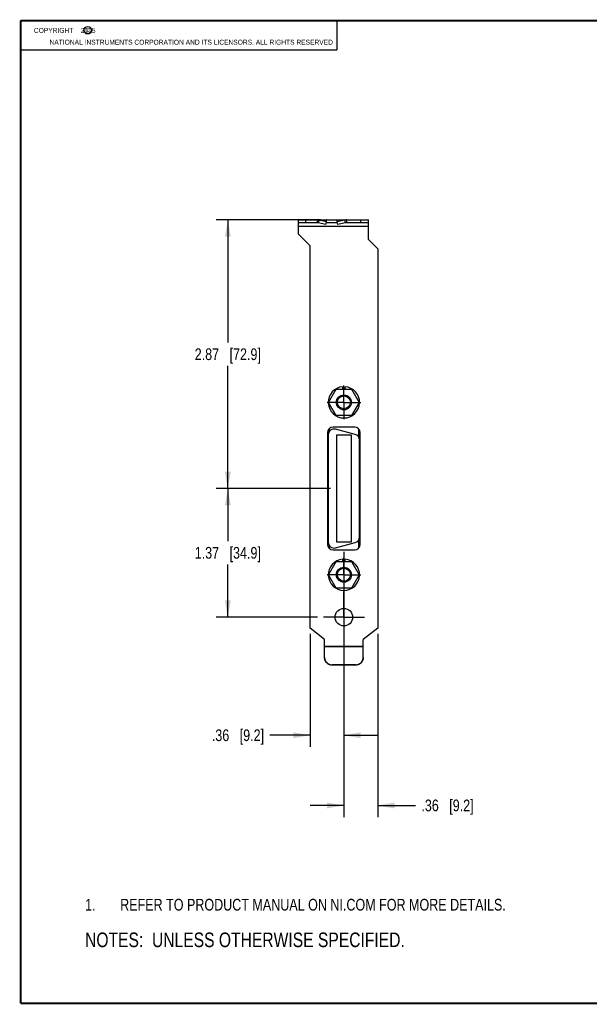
# Model space of a CAD drawing. Header units: inches. Extents: x 0.2 to 16.8, y 0.1 to 10.8.
# Tile 1 of 10: x 0.2 to 6.3, y 0.2 to 10.8. Entities that reach past the tile are written whole.
import ezdxf

# ---------------------------------------------------------------- set-up
doc = ezdxf.new("R2010")
doc.units = ezdxf.units.IN
doc.header["$LTSCALE"] = 0.935
doc.header["$MEASUREMENT"] = 0
doc.linetypes.add('CENTER', pattern=[0.6, 0.375, -0.075, 0.075, -0.075])
doc.layers.get('0').update_dxf_attribs({"linetype": 'CONTINUOUS'})
for name, color, linetype in [('DEFAULT_1', 7, 'CENTER'), ('DETAIL', 7, 'CONTINUOUS'), ('DIMENSIONS', 7, 'CONTINUOUS')]:
    doc.layers.add(name, color=color, linetype=linetype)
doc.styles.get("Standard").update_dxf_attribs({"font": 'txt', "width": 0.8})
doc.dimstyles.new('DIMSTYLE_1', dxfattribs={"dimtxt": 0.125, "dimasz": 0.18, "dimexe": 0.125, "dimexo": 0.0625, "dimgap": 0.0625, "dimtad": 0, "dimtih": 1, "dimtoh": 1, "dimzin": 4, "dimdsep": 46, "dimtxsty": 'STANDARD', "dimblk": '_FILLED', "dimblk1": '_FILLED', "dimblk2": '_FILLED', "dimcen": 0.09, "dimadec": 0, "dimazin": 0, "dimtp": 0.001, "dimtm": 0.001, "dimtfac": 1, "dimtofl": 0, "dimtmove": 0, "dimatfit": 3, "dimldrblk": '_FILLED', "dimfxl": 1, "dimtolj": 1, "dimtzin": 4, "dimarcsym": 0})

# ---------------------------------------------------------------- blocks, each defined once
blk = doc.blocks.new('CUSTOM_NOTE_BL0', base_point=(3.675, 1.312))
at = {"color": 2, "linetype": 'CONTINUOUS', "width": 0.8}
for s, p in [('1.', (0.938, 1.25)), ('REFER TO PRODUCT MANUAL ON NI.COM FOR MORE DETAILS.', (1.312, 1.25))]:
    blk.add_text(s, height=0.125, dxfattribs=at).set_placement(p)
blk = doc.blocks.new('_FILLED')
at = {"color": 0, "linetype": 'BYBLOCK'}
blk.add_solid([(0, 0), (-1, 0.174), (-1, -0.174)], dxfattribs=at)
blk = doc.blocks.new('*D0')
at = {"layer": 'DIMENSIONS', "color": 2, "linetype": 'CONTINUOUS'}
for p, q in [((3.558, 5.759), (2.336, 5.759)), ((2.461, 5.759), (2.461, 5.197)), ((2.461, 4.385), (2.461, 4.947)), ((3.419, 4.385), (2.336, 4.385))]:
    blk.add_line(p, q, dxfattribs=at)
at = {"layer": 'DIMENSIONS', "color": 2, "linetype": 'CONTINUOUS', "xscale": 0.18, "yscale": 0.18, "zscale": 0.18}
for p, rotation in [((2.461, 5.759), 90), ((2.461, 4.385), 270)]:
    blk.add_blockref('_FILLED', p, dxfattribs=dict(at, rotation=rotation))
at = {"layer": 'DIMENSIONS', "color": 2, "linetype": 'CONTINUOUS', "insert": (2.461, 5.135), "char_height": 0.125, "width": 1.125, "attachment_point": 2, "line_spacing_factor": 0.9}
blk.add_mtext('1.37{\\Ftxt.shx;\\W1.000000;\\H0.125000; }[34.9]', dxfattribs=at)
blk = doc.blocks.new('*D1')
at = {"layer": 'DIMENSIONS', "color": 2, "linetype": 'CONTINUOUS'}
for p, q in [((3.449, 8.629), (2.336, 8.629)), ((2.461, 8.629), (2.461, 7.319)), ((2.461, 5.759), (2.461, 7.069)), ((3.558, 5.759), (2.336, 5.759))]:
    blk.add_line(p, q, dxfattribs=at)
at = {"layer": 'DIMENSIONS', "color": 2, "linetype": 'CONTINUOUS', "xscale": 0.18, "yscale": 0.18, "zscale": 0.18}
for p, rotation in [((2.461, 8.629), 90), ((2.461, 5.759), 270)]:
    blk.add_blockref('_FILLED', p, dxfattribs=dict(at, rotation=rotation))
at = {"layer": 'DIMENSIONS', "color": 2, "linetype": 'CONTINUOUS', "insert": (2.461, 7.257), "char_height": 0.125, "width": 1.125, "attachment_point": 2, "line_spacing_factor": 0.9}
blk.add_mtext('2.87{\\Ftxt.shx;\\W1.000000;\\H0.125000; }[72.9]', dxfattribs=at)
blk = doc.blocks.new('*D2')
at = {"layer": 'DIMENSIONS', "color": 2, "linetype": 'CONTINUOUS'}
for p, q in [((3.7, 5.083), (3.7, 2.998)), ((3.339, 4.207), (3.339, 2.998)), ((3.339, 3.123), (2.911, 3.123)), ((3.7, 3.123), (4.06, 3.123))]:
    blk.add_line(p, q, dxfattribs=at)
at = {"layer": 'DIMENSIONS', "color": 2, "linetype": 'CONTINUOUS', "xscale": 0.18, "yscale": 0.18, "zscale": 0.18}
blk.add_blockref('_FILLED', (3.339, 3.123), dxfattribs=at)
at = {"layer": 'DIMENSIONS', "color": 2, "linetype": 'CONTINUOUS', "xscale": 0.18, "yscale": 0.18, "zscale": 0.18, "rotation": 180}
blk.add_blockref('_FILLED', (3.7, 3.123), dxfattribs=at)
at = {"layer": 'DIMENSIONS', "color": 2, "linetype": 'CONTINUOUS', "insert": (2.848, 3.186), "char_height": 0.125, "width": 0.925, "attachment_point": 3, "line_spacing_factor": 0.9}
blk.add_mtext('.36{\\Ftxt.shx;\\W1.000000;\\H0.125000; }[9.2]', dxfattribs=at)
blk = doc.blocks.new('*D3')
at = {"layer": 'DIMENSIONS', "color": 2, "linetype": 'CONTINUOUS'}
for p, q in [((3.7, 4.323), (3.7, 2.248)), ((4.061, 4.207), (4.061, 2.248)), ((3.7, 2.373), (3.34, 2.373)), ((4.061, 2.373), (4.464, 2.373))]:
    blk.add_line(p, q, dxfattribs=at)
at = {"layer": 'DIMENSIONS', "color": 2, "linetype": 'CONTINUOUS', "xscale": 0.18, "yscale": 0.18, "zscale": 0.18}
blk.add_blockref('_FILLED', (3.7, 2.373), dxfattribs=at)
at = {"layer": 'DIMENSIONS', "color": 2, "linetype": 'CONTINUOUS', "xscale": 0.18, "yscale": 0.18, "zscale": 0.18, "rotation": 180}
blk.add_blockref('_FILLED', (4.061, 2.373), dxfattribs=at)
at = {"layer": 'DIMENSIONS', "color": 2, "linetype": 'CONTINUOUS', "insert": (4.527, 2.436), "char_height": 0.125, "width": 0.925, "attachment_point": 1, "line_spacing_factor": 0.9}
blk.add_mtext('.36{\\Ftxt.shx;\\W1.000000;\\H0.125000; }[9.2]', dxfattribs=at)
blk = doc.blocks.new('NOTES_HEADER_BL1', base_point=(3.1215, 0.9375))
at = {"layer": 'DETAIL', "color": 2, "linetype": 'CONTINUOUS', "width": 0.8}
blk.add_text('NOTES:  UNLESS OTHERWISE SPECIFIED.', height=0.156, dxfattribs=at).set_placement((0.9375, 0.8595))

msp = doc.modelspace()

# ---------------------------------------------------------------- linework, layer by layer
at = {"color": 2, "linetype": 'CONTINUOUS'}
for p, q in [((0.25, 10.7586), (3.625, 10.7586)), ((0.25, 10.7586), (0.25, 10.4456)), ((3.625, 10.7586), (3.625, 10.4456)), ((0.25, 10.4456), (3.625, 10.4456))]:
    msp.add_line(p, q, dxfattribs=at)
at = {"color": 7, "linetype": 'CONTINUOUS'}
for p, q in [((3.211, 8.6291), (3.211, 8.5981)), ((3.211, 8.6291), (3.961, 8.6291)), ((3.291, 8.6291), (3.291, 8.5981)), ((3.4158, 8.6291), (3.4158, 8.5981)), ((3.4339, 8.6269), (3.427, 8.5969)), ((3.4339, 8.6269), (3.5156, 8.6269)), ((3.5136, 8.6086), (3.4339, 8.6269)), ((3.5136, 8.6086), (3.5156, 8.6269)), ((3.6285, 8.6086), (3.6264, 8.6269)), ((3.7081, 8.6269), (3.6264, 8.6269)), ((3.7081, 8.6269), (3.6285, 8.6086)), ((3.7081, 8.6269), (3.715, 8.5969)), ((3.7263, 8.6291), (3.7263, 8.5981)), ((3.881, 8.5981), (3.881, 8.6291)), ((3.961, 8.5981), (3.961, 8.6291)), ((3.5066, 8.5786), (3.5136, 8.6086)), ((3.6354, 8.5786), (3.6285, 8.6086)), ((3.6868, 6.8466), (3.6868, 6.8221)), ((3.7133, 6.8221), (3.7133, 6.8466)), ((3.5361, 6.6801), (3.618, 6.8221)), ((3.618, 6.8221), (3.782, 6.8221)), ((3.782, 6.8221), (3.864, 6.6801)), ((3.618, 6.5381), (3.5361, 6.6801)), ((3.864, 6.6801), (3.782, 6.5381)), ((3.782, 6.5381), (3.618, 6.5381)), ((3.5252, 6.3581), (3.5383, 6.3581)), ((3.533, 6.3331), (3.533, 5.1851)), ((3.542, 6.3968), (3.542, 6.3653)), ((3.8211, 6.3367), (3.6111, 6.393)), ((3.62, 6.3291), (3.62, 5.1891)), ((3.78, 6.3291), (3.62, 6.3291)), ((3.78, 5.1891), (3.78, 6.3291)), ((3.858, 6.309), (3.858, 6.3968)), ((3.858, 6.3581), (3.8749, 6.3581)), ((3.867, 5.2414), (3.867, 6.2768)), ((3.5252, 5.1601), (3.5383, 5.1601)), ((3.6111, 5.1252), (3.8211, 5.1815)), ((3.62, 5.1891), (3.78, 5.1891)), ((3.858, 5.1214), (3.858, 5.2092)), ((3.858, 5.1601), (3.8749, 5.1601)), ((3.542, 5.1529), (3.542, 5.1214)), ((3.5361, 4.8381), (3.618, 4.9801)), ((3.618, 4.9801), (3.782, 4.9801)), ((3.6868, 5.0046), (3.6868, 4.9801)), ((3.7133, 4.9801), (3.7133, 5.0046)), ((3.782, 4.9801), (3.864, 4.8381)), ((3.618, 4.6961), (3.5361, 4.8381)), ((3.864, 4.8381), (3.782, 4.6961)), ((3.782, 4.6961), (3.618, 4.6961)), ((3.574, 3.8757), (3.574, 3.873)), ((3.826, 3.873), (3.574, 3.873)), ((3.826, 3.8757), (3.826, 3.873))]:
    msp.add_line(p, q, dxfattribs=at)
at = {"color": 3, "linetype": 'CONTINUOUS'}
for p, q in [((3.211, 8.5981), (3.211, 8.4801)), ((3.4158, 8.5981), (3.211, 8.5981)), ((3.961, 8.5581), (3.211, 8.5581)), ((3.5066, 8.5786), (3.427, 8.5969)), ((3.631, 8.5981), (3.511, 8.5981)), ((3.715, 8.5969), (3.6354, 8.5786)), ((3.961, 8.5981), (3.7263, 8.5981)), ((3.961, 8.4211), (3.961, 8.5981)), ((3.339, 8.3521), (3.211, 8.4801)), ((3.961, 8.4211), (4.061, 8.3211)), ((3.339, 4.2692), (3.339, 8.3521)), ((4.061, 8.3211), (4.061, 4.2692)), ((3.525, 6.3551), (3.525, 5.1631)), ((3.815, 6.4151), (3.585, 6.4151)), ((3.875, 5.1631), (3.875, 6.3551)), ((3.585, 5.1031), (3.815, 5.1031)), ((3.494, 4.1481), (3.339, 4.2692)), ((4.061, 4.2692), (3.906, 4.1481)), ((3.494, 3.9554), (3.494, 4.1481)), ((3.906, 3.9554), (3.906, 4.1481)), ((3.494, 4.0741), (3.906, 4.0741)), ((3.494, 4.0711), (3.906, 4.0711)), ((3.826, 3.8757), (3.574, 3.8757))]:
    msp.add_line(p, q, dxfattribs=at)
at = {"color": 7, "linetype": 'CONTINUOUS', "const_width": 0.02}
for points in [[(0.25, 10.7586), (0.25, 0.2586)], [(16.75, 10.7586), (0.25, 10.7586)], [(0.25, 0.2586), (16.75, 0.2586)]]:
    msp.add_lwpolyline(points, dxfattribs=at)
at = {"color": 2, "linetype": 'CONTINUOUS'}
msp.add_circle((0.9659, 10.6562), 0.0403, dxfattribs=at)
at = {"color": 7, "linetype": 'CONTINUOUS'}
for centre, radius in [((3.7, 6.6801), 0.08), ((3.7, 6.6801), 0.069), ((3.7, 4.8381), 0.08), ((3.7, 4.8381), 0.069)]:
    msp.add_circle(centre, radius, dxfattribs=at)
at = {"color": 3, "linetype": 'CONTINUOUS'}
msp.add_circle((3.7, 4.3851), 0.0935, dxfattribs=at)
at = {"color": 7, "linetype": 'CONTINUOUS'}
for centre, radius, start, end in [((3.4157, 8.5542), 0.0749, 75.92167, 89.97817), ((3.7263, 8.5542), 0.0749, 90.02183, 104.07833), ((3.7, 6.6801), 0.167, 94.55071, 85.44929), ((3.595, 6.3331), 0.062, 75, 180), ((3.805, 6.2768), 0.062, 0, 75), ((3.595, 5.1851), 0.062, 180, 285), ((3.805, 5.2414), 0.062, 285, 360), ((3.7, 4.8381), 0.167, 94.55071, 85.44929)]:
    msp.add_arc(centre, radius, start, end, dxfattribs=at)
at = {"color": 3, "linetype": 'CONTINUOUS'}
for centre, radius, start, end in [((3.4158, 8.5445), 0.0536, 77.89062, 89.99183), ((3.7263, 8.5445), 0.0536, 90.00817, 102.10938), ((3.585, 6.3551), 0.06, 90, 180), ((3.815, 6.3551), 0.06, 0, 90), ((3.585, 5.1631), 0.06, 180, 270), ((3.815, 5.1631), 0.06, 270, 360)]:
    msp.add_arc(centre, radius, start, end, dxfattribs=at)
at = {"color": 7, "linetype": 'CONTINUOUS'}
for points, knots in [([(3.5156, 8.6269), (3.5153, 8.6272), (3.5146, 8.6279), (3.5134, 8.6286), (3.5122, 8.629), (3.5114, 8.6291), (3.511, 8.6291)], [0, 0, 0, 0, 0.2792488, 0.5343357, 0.7718526, 1, 1, 1, 1]), ([(3.6264, 8.6269), (3.6267, 8.6272), (3.6274, 8.6279), (3.6286, 8.6286), (3.6298, 8.629), (3.6306, 8.6291), (3.631, 8.6291)], [0, 0, 0, 0, 0.2792488, 0.5343357, 0.7718526, 1, 1, 1, 1]), ([(3.574, 3.873), (3.5688, 3.873), (3.5609, 3.8738), (3.5508, 3.8763), (3.5434, 3.879), (3.5363, 3.8823), (3.5273, 3.8877), (3.5171, 3.896), (3.5087, 3.9061), (3.5034, 3.9151), (3.5, 3.9222), (3.4973, 3.9295), (3.4948, 3.9397), (3.494, 3.9475), (3.494, 3.9527)], [0, 0, 0, 0, 0.1251149, 0.1878074, 0.250449, 0.3130539, 0.3756387, 0.5006092, 0.6254866, 0.6879591, 0.7504127, 0.81287, 0.875352, 1, 1, 1, 1]), ([(3.906, 3.9527), (3.906, 3.9475), (3.9052, 3.9397), (3.9027, 3.9295), (3.9001, 3.9222), (3.8967, 3.9151), (3.8913, 3.9061), (3.883, 3.896), (3.8728, 3.8877), (3.8638, 3.8823), (3.8567, 3.879), (3.8493, 3.8763), (3.8391, 3.8738), (3.8312, 3.873), (3.826, 3.873)], [0, 0, 0, 0, 0.124648, 0.18713, 0.2495873, 0.3120409, 0.3745134, 0.4993908, 0.6243613, 0.6869461, 0.749551, 0.8121926, 0.8748851, 1, 1, 1, 1])]:
    msp.add_open_spline(points, degree=3, knots=knots, dxfattribs=at)
at = {"color": 3, "linetype": 'CONTINUOUS'}
for points, knots in [([(3.494, 3.9554), (3.494, 3.9502), (3.4948, 3.9424), (3.4973, 3.9323), (3.5, 3.9249), (3.5034, 3.9178), (3.5087, 3.9088), (3.5171, 3.8987), (3.5273, 3.8904), (3.5363, 3.885), (3.5434, 3.8817), (3.5508, 3.879), (3.5609, 3.8765), (3.5688, 3.8757), (3.574, 3.8757)], [0, 0, 0, 0, 0.124648, 0.18713, 0.2495873, 0.3120409, 0.3745134, 0.4993908, 0.6243613, 0.6869461, 0.749551, 0.8121926, 0.8748851, 1, 1, 1, 1]), ([(3.826, 3.8757), (3.8312, 3.8757), (3.8391, 3.8765), (3.8493, 3.879), (3.8567, 3.8817), (3.8638, 3.885), (3.8728, 3.8904), (3.883, 3.8987), (3.8913, 3.9088), (3.8967, 3.9178), (3.9001, 3.9249), (3.9027, 3.9323), (3.9052, 3.9424), (3.906, 3.9502), (3.906, 3.9554)], [0, 0, 0, 0, 0.1251149, 0.1878074, 0.250449, 0.3130539, 0.3756387, 0.5006092, 0.6254866, 0.6879591, 0.7504127, 0.81287, 0.875352, 1, 1, 1, 1])]:
    msp.add_open_spline(points, degree=3, knots=knots, dxfattribs=at)
at = {"layer": 'DEFAULT_1', "color": 7, "linetype": 'CENTER'}
for p, q in [((3.7, 6.6801), (3.7, 6.8601)), ((3.7, 6.6801), (3.52, 6.6801)), ((3.7, 6.6801), (3.7, 6.5001)), ((3.7, 6.6801), (3.88, 6.6801)), ((3.7, 4.8381), (3.7, 5.0181)), ((3.7, 4.8381), (3.52, 4.8381)), ((3.7, 4.8381), (3.88, 4.8381)), ((3.7, 4.8381), (3.7, 4.6581)), ((3.7, 4.3851), (3.7, 4.6581)), ((3.7, 4.3851), (3.4815, 4.3851)), ((3.7, 4.3851), (3.9185, 4.3851)), ((3.7, 4.3851), (3.7, 4.1666))]:
    msp.add_line(p, q, dxfattribs=at)

# ---------------------------------------------------------------- block references
at = {"color": 2, "linetype": 'CONTINUOUS'}
msp.add_blockref('CUSTOM_NOTE_BL0', (3.6751, 1.3124), dxfattribs=at)
at = {"layer": 'DETAIL', "color": 2, "linetype": 'CONTINUOUS'}
msp.add_blockref('NOTES_HEADER_BL1', (3.1215, 0.9375), dxfattribs=at)

# ---------------------------------------------------------------- texts
at = {"color": 2, "linetype": 'CONTINUOUS', "char_height": 0.053, "attachment_point": 1, "line_spacing_factor": 0.9}
for s, insert, width in [('c', (0.946, 10.6893), 0.0424), ('NATIONAL INSTRUMENTS CORPORATION AND ITS LICENSORS. ALL RIGHTS RESERVED', (0.5583, 10.5546), 3.0104)]:
    msp.add_mtext(s, dxfattribs=dict(at, insert=insert, width=width))
at = {"layer": 'DETAIL', "color": 2, "linetype": 'CONTINUOUS', "insert": (0.3125, 10.6805), "char_height": 0.053, "width": 0.8904, "attachment_point": 1, "line_spacing_factor": 0.9}
msp.add_mtext('    COPYRIGHT    2015', dxfattribs=at)

# ---------------------------------------------------------------- dimensions: what is measured, and where the dimension line sits
at = {"layer": 'DIMENSIONS', "color": 2, "linetype": 'CONTINUOUS'}
for base, p1, p2, picture, middle in [((2.461, 8.6291), (3.62, 5.7591), (3.511, 8.6291), '*D1', (2.461, 7.1941)), ((2.461, 5.7591), (3.4815, 4.3851), (3.62, 5.7591), '*D0', (2.461, 5.0721))]:
    dim = msp.add_linear_dim(base=base, p1=p1, p2=p2, angle=90, dimstyle='DIMSTYLE_1', dxfattribs=at)
    dim.commit()
    dim.dimension.update_dxf_attribs({"geometry": picture, "text_midpoint": middle, "dimtype": 160})
for base, p1, p2, picture, middle in [((3.7, 3.123), (3.339, 4.2692), (3.7, 5.1459), '*D2', (2.3859, 3.123)), ((4.061, 2.373), (3.7, 4.3851), (4.061, 4.2692), '*D3', (4.9892, 2.373))]:
    dim = msp.add_linear_dim(base=base, p1=p1, p2=p2, dimstyle='DIMSTYLE_1', dxfattribs=at)
    dim.commit()
    dim.dimension.update_dxf_attribs({"geometry": picture, "text_midpoint": middle, "dimtype": 160})

doc.saveas('drawing.dxf')
